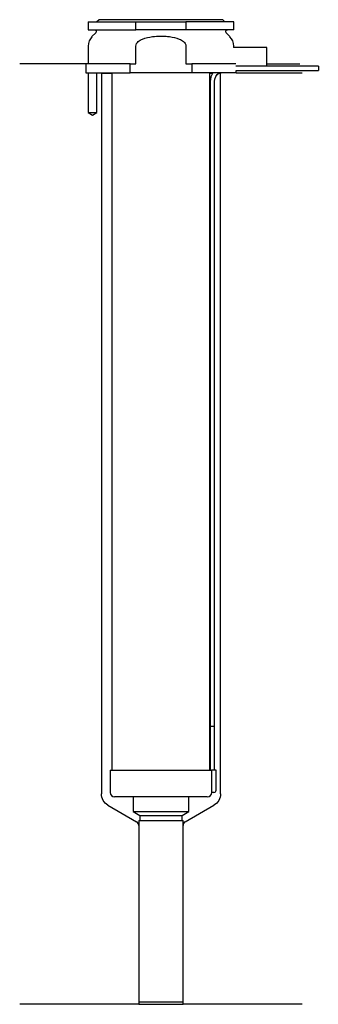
# Model space of a CAD drawing. Header units: millimetres. Extents: x 26 to 93, y 62 to 284.
import ezdxf

# ---------------------------------------------------------------- set-up
doc = ezdxf.new("R2010")
doc.units = ezdxf.units.MM
for name, color, linetype in [('201', 7, 'Continuous'), ('30', 7, 'Continuous'), ('32', 7, 'Continuous')]:
    doc.layers.add(name, color=color, linetype=linetype)

msp = doc.modelspace()

# ---------------------------------------------------------------- linework, layer by layer
at = {"layer": '201', "color": 113}
for p, q in [((40.53, 274.31), (25.53, 274.31)), ((40.53, 274.31), (40.53, 272.31)), ((81.53, 274.31), (88.96, 274.31)), ((41.03, 272.31), (41.03, 263.31)), ((43.03, 263.31), (43.03, 272.31)), ((43.93, 272.31), (44.03, 272.21)), ((44.03, 272.21), (44.03, 109.19)), ((44.03, 272.21), (46.43, 272.21)), ((68.63, 272.21), (69.24, 272.21)), ((70.55, 272.21), (71.03, 272.21)), ((71.03, 272.21), (71.13, 272.31)), ((71.03, 109.19), (71.03, 272.21)), ((74.53, 272.31), (89.53, 272.31)), ((41.03, 263.31), (42.03, 262.74)), ((42.03, 262.74), (43.03, 263.31)), ((45.53, 106.6), (52.02, 102.85)), ((63.03, 102.85), (69.53, 106.6)), ((52.52, 101.98), (52.52, 61.56)), ((62.53, 61.56), (62.53, 101.98)), ((52.52, 61.56), (25.53, 61.56)), ((52.52, 61.56), (62.53, 61.56)), ((89.53, 61.56), (62.53, 61.56))]:
    msp.add_line(p, q, dxfattribs=at)
at = {"layer": '201', "color": 113, "extrusion": (0, 0, -1)}
for centre, start, end in [((-47.03, 109.19), 300, 360), ((-68.03, 109.19), 180, 240)]:
    msp.add_arc(centre, 3, start, end, dxfattribs=at)
at = {"layer": '201', "color": 113}
for centre, start, end in [((51.52, 101.98), 0, 60), ((63.53, 101.98), 120, 180)]:
    msp.add_arc(centre, 1, start, end, dxfattribs=at)
at = {"layer": '30', "color": 113}
for p, q in [((41.03, 283.81), (51.87, 283.81)), ((41.03, 283.81), (41.03, 282.01)), ((43.53, 284.31), (43.03, 283.81)), ((71.53, 284.31), (43.53, 284.31)), ((51.87, 283.81), (63.18, 283.81)), ((51.87, 282.01), (51.87, 283.81)), ((74.03, 283.81), (63.18, 283.81)), ((63.18, 283.81), (63.18, 282.01)), ((72.03, 283.81), (71.53, 284.31)), ((74.03, 282.01), (74.03, 283.81)), ((41.03, 282.01), (51.87, 282.01)), ((42.76, 281.33), (41.9, 280.48)), ((63.18, 282.01), (51.87, 282.01)), ((74.03, 282.01), (63.18, 282.01)), ((73.15, 280.48), (72.29, 281.33)), ((41.03, 278.35), (41.03, 274.31)), ((51.87, 274.31), (51.87, 278.35)), ((63.18, 278.35), (63.18, 274.31)), ((74.03, 278.01), (74.03, 278.35)), ((40.53, 274.31), (40.53, 272.31)), ((50.54, 274.31), (40.53, 274.31)), ((41.03, 275.31), (41.03, 274.31)), ((50.54, 274.31), (51.87, 274.31)), ((50.54, 272.31), (50.54, 274.31)), ((63.18, 274.31), (64.51, 274.31)), ((64.51, 274.31), (64.51, 272.31)), ((74.48, 274.31), (64.51, 274.31)), ((40.53, 272.31), (50.54, 272.31)), ((41.03, 272.31), (41.03, 263.31)), ((43.03, 263.31), (43.03, 272.31)), ((46.43, 272.31), (46.43, 114.51)), ((64.51, 272.31), (50.54, 272.31)), ((74.53, 272.31), (64.51, 272.31)), ((68.63, 114.51), (68.63, 272.31)), ((74.53, 272.81), (93.18, 272.81)), ((74.53, 272.31), (74.53, 272.81)), ((93.18, 273.81), (81.53, 273.81)), ((93.18, 273.81), (93.18, 272.81)), ((68.68, 270.31), (68.68, 124.51)), ((69.68, 124.51), (69.68, 270.31)), ((41.03, 263.31), (43.03, 263.31)), ((68.68, 124.51), (69.68, 124.51)), ((68.68, 124.51), (68.68, 114.51)), ((68.68, 124.51), (69.68, 124.51)), ((69.68, 114.51), (69.68, 124.51)), ((46.03, 114.51), (46.03, 109.51)), ((46.03, 114.51), (69, 114.51)), ((70.03, 114.51), (69, 114.51)), ((69, 114.51), (69, 110.01)), ((70.03, 110.01), (70.03, 114.51)), ((69.53, 109.51), (69.02, 109.51)), ((68.03, 108.51), (47.03, 108.51)), ((51.23, 108.51), (51.23, 105.18)), ((63.83, 105.18), (63.83, 108.51)), ((51.23, 105.18), (52.72, 104.31)), ((51.23, 105.18), (63.83, 105.18)), ((62.33, 104.31), (63.83, 105.18)), ((52.52, 103.11), (62.53, 103.11)), ((52.52, 103.11), (52.52, 62.11)), ((52.72, 104.31), (62.33, 104.31)), ((52.72, 104.31), (52.72, 103.11)), ((62.33, 103.11), (62.33, 104.31)), ((62.53, 62.11), (62.53, 103.11)), ((52.52, 62.11), (62.53, 62.11))]:
    msp.add_line(p, q, dxfattribs=at)
at = {"layer": '30', "color": 113, "extrusion": (0, 0, -1)}
for centre, radius, start, end in [((-42.48, 281.61), 0.4, 90, 225), ((-72.58, 281.61), 0.4, -45, 90), ((-72.18, 270.31), 2.5, 0, 53.1295)]:
    msp.add_arc(centre, radius, start, end, dxfattribs=at)
at = {"layer": '30', "color": 113}
for centre, radius, start, end in [((44.03, 278.35), 3, 135, 180), ((71.03, 278.35), 3, 0, 45), ((72.18, 270.31), 3.5, 145.1489, 180), ((47.03, 109.51), 1, 180, 270), ((68.03, 109.51), 1, -90, 0), ((69.53, 110.01), 0.5, -90, 0)]:
    msp.add_arc(centre, radius, start, end, dxfattribs=at)
for points, knots in [([(51.87, 278.35), (51.87, 278.74), (52.1, 279.1), (52.67, 279.61), (53.02, 279.79), (54.07, 280.23), (54.83, 280.38), (55.58, 280.48)], [0, 0, 0, 0, 0.25, 0.25, 0.5, 0.5, 1, 1, 1, 1]), ([(55.58, 280.48), (56.22, 280.56), (56.87, 280.6), (57.84, 280.6), (58.17, 280.59), (58.82, 280.55), (59.15, 280.52), (59.47, 280.48)], [0, 0, 0, 0, 0.5, 0.5, 0.75, 0.75, 1, 1, 1, 1]), ([(59.47, 280.48), (60.22, 280.38), (60.98, 280.23), (62.04, 279.79), (62.38, 279.61), (62.95, 279.09), (63.18, 278.74), (63.18, 278.35)], [0, 0, 0, 0, 0.5, 0.5, 0.75, 0.75, 1, 1, 1, 1]), ([(69, 110.01), (69, 109.96), (69, 109.9), (69, 109.8), (69, 109.75), (69, 109.66), (69.01, 109.62), (69.01, 109.56), (69.01, 109.54), (69.02, 109.53), (69.02, 109.52), (69.02, 109.51)], [0, 0, 0, 0, 0.208381, 0.208381, 0.416996, 0.416996, 0.625825, 0.625825, 0.83609, 0.83609, 1, 1, 1, 1])]:
    msp.add_open_spline(points, degree=3, knots=knots, dxfattribs=at)
at = {"layer": '32', "color": 113}
for p, q in [((81.53, 278.01), (73.98, 278.01)), ((81.53, 273.81), (81.53, 278.01)), ((81.53, 273.81), (74.48, 273.81))]:
    msp.add_line(p, q, dxfattribs=at)

doc.saveas('drawing.dxf')
